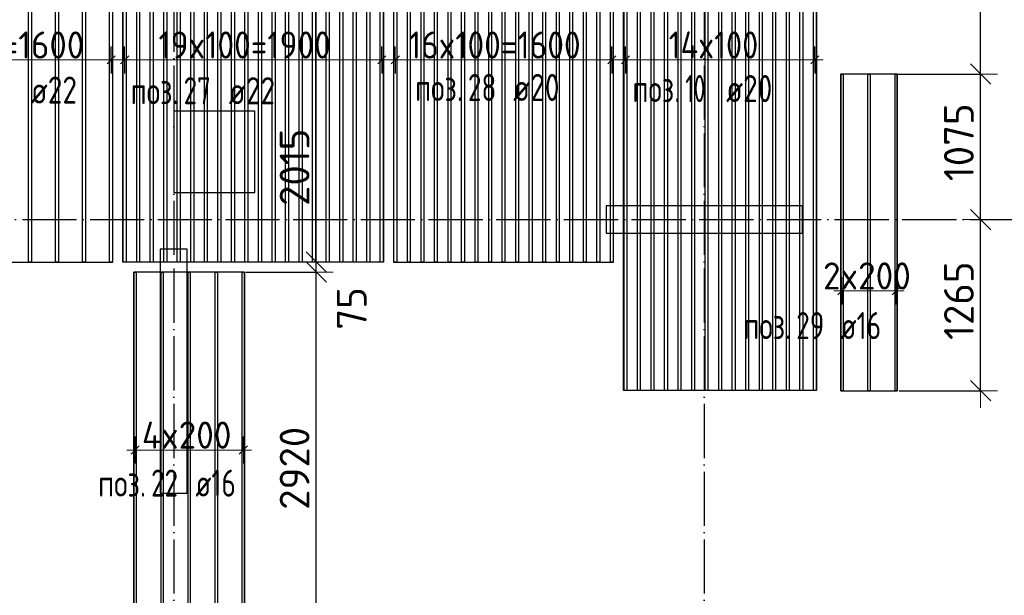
# Model space of a CAD drawing. Header units: millimetres. Extents: x 13527 to 139154, y -122592 to 61893.
# Tile 20 of 130: x 84682 to 91957, y -56075 to -51824. Entities that reach past the tile are written whole.
import ezdxf

# ---------------------------------------------------------------- set-up
doc = ezdxf.new("R2010")
doc.units = ezdxf.units.MM
doc.header["$PDMODE"] = 65
for name, pattern in [('______11', [500, 400, -50, 0, -50]), ('______2', [270, 200, -70]), ('______5', [1100, 800, -100, 100, -100])]:
    doc.linetypes.add(name, pattern=pattern)
doc.layers.add('Арм.стержн.Доп. Арм ниж.зоны У', color=7, linetype='Continuous', lineweight=35, true_color=0x1cff1c)
doc.layers.add('Осевая линия_ общее', color=7, linetype='______5', lineweight=13, true_color=0xa0a0a0)
for name, color, linetype, lineweight in [('Колонна (1)', 7, 'Continuous', 35), ('Колонна (2)', 7, 'Continuous', 35), ('Размерная линия_ общее', 7, 'Continuous', 13), ('Стена_ общее', 7, 'Continuous', 35), ('Фундамент_ общее', 7, 'Continuous', 35)]:
    doc.layers.add(name, color=color, linetype=linetype, lineweight=lineweight)
doc.styles.add('ISOCPEUR', font='isocpeur.ttf')
doc.dimstyles.new('DIMSTYLE_13', dxfattribs={"dimtxt": 220, "dimasz": 250, "dimexe": 0, "dimexo": 0, "dimgap": 110, "dimtad": 0, "dimdec": 0, "dimrnd": 5, "dimzin": 12, "dimdsep": 46, "dimtxsty": 'ISOCPEUR', "dimblk1": 'ALL_ML_STRICH', "dimblk2": 'ALL_ML_STRICH', "dimsah": 1, "dimcen": 0, "dimclrd": 7, "dimclre": 256, "dimclrt": 7, "dimadec": 0, "dimazin": 0, "dimtfac": 1, "dimtdec": 0, "dimtix": 1, "dimtmove": 2, "dimatfit": 3, "dimfxl": 0, "dimtvp": 1.2, "dimtzin": 0, "dimlwd": 0, "dimlwe": -3, "dimarcsym": 0})
doc.dimstyles.new('DIMSTYLE_5', dxfattribs={"dimtxt": 220, "dimasz": 250, "dimexe": 0, "dimexo": 0, "dimgap": 110, "dimtad": 2, "dimdec": 0, "dimrnd": 5, "dimzin": 12, "dimdsep": 46, "dimtxsty": 'ISOCPEUR', "dimblk1": 'ALL_ML_STRICH', "dimblk2": 'ALL_ML_STRICH', "dimsah": 1, "dimcen": 0, "dimclrd": 7, "dimclre": 256, "dimclrt": 7, "dimadec": 0, "dimazin": 0, "dimtfac": 1, "dimtdec": 0, "dimtix": 1, "dimtmove": 2, "dimatfit": 3, "dimfxl": 0, "dimtzin": 0, "dimlwd": 0, "dimlwe": -3, "dimarcsym": 0})

# ---------------------------------------------------------------- blocks, each defined once
blk = doc.blocks.new('СЛОЖНЫЙ_ОБЪЕКТ_3')
at = {"layer": 'Колонна (1)', "color": 9, "lineweight": -3, "true_color": 0xc7c7c7, "transparency": 33554687}
for p, q in [((85720, -53520), (85720, -55320)), ((85920, -53520), (85720, -53520)), ((85920, -55320), (85920, -53520)), ((85720, -55320), (85920, -55320))]:
    blk.add_line(p, q, dxfattribs=at)
at = {"layer": 'Колонна (2)', "color": 9, "lineweight": -3, "true_color": 0xc7c7c7, "transparency": 33554687}
for p, q in [((89015, -53200), (89015, -53400)), ((90465, -53200), (89015, -53200)), ((90465, -53400), (90465, -53200)), ((89015, -53400), (90465, -53400))]:
    blk.add_line(p, q, dxfattribs=at)
blk = doc.blocks.new('ALL_ML_STRICH')
at = {"color": 0, "linetype": 'ByBlock', "lineweight": -2}
for p, q in [((-0.3, -0.3), (0.3, 0.3)), ((0, -0.5), (0, 0.5)), ((-1, 0), (0.5, 0))]:
    blk.add_line(p, q, dxfattribs=at)
blk = doc.blocks.new('*D280')
at = {"layer": 'DEFPOINTS', "color": 7, "linetype": 'Continuous', "lineweight": 13, "transparency": 33554687}
for p in [(91392.1, -53300), (91079.3, -54565.1), (91781.2, -54565.1)]:
    blk.add_point(p, dxfattribs=at)
at = {"layer": 'Размерная линия_ общее', "color": 253, "linetype": 'Continuous', "lineweight": -2, "true_color": 0xa0a0a0, "transparency": 33554687}
for p, q in [((91781.2, -53300), (91781.2, -53300)), ((91179.3, -54565.1), (91781.2, -54565.1))]:
    blk.add_line(p, q, dxfattribs=at)
at = {"layer": 'Размерная линия_ общее', "color": 7, "linetype": 'Continuous', "lineweight": -2, "transparency": 33554687}
blk.add_line((91781.2, -54565.1), (91781.2, -53300), dxfattribs=at)
at = {"layer": 'Размерная линия_ общее', "color": 7, "linetype": 'Continuous', "lineweight": 13, "transparency": 33554687, "xscale": 250, "yscale": 250, "zscale": 250}
for p, rotation in [((91781.2, -53300), 90), ((91781.2, -54565.1), 270)]:
    blk.add_blockref('ALL_ML_STRICH', p, dxfattribs=dict(at, rotation=rotation))
at = {"layer": 'Размерная линия_ общее', "color": 7, "linetype": 'Continuous', "lineweight": 13, "transparency": 33554687, "insert": (91621.2, -53899.5), "char_height": 220, "width": 880, "attachment_point": 5, "rotation": 90, "style": 'ISOCPEUR'}
blk.add_mtext('\\A1;{1265}', dxfattribs=at)
blk = doc.blocks.new('*D281')
at = {"layer": 'DEFPOINTS', "color": 7, "linetype": 'Continuous', "lineweight": 13, "transparency": 33554687}
for p in [(91057.6, -52225.1), (91392.1, -53300), (91781.2, -53300)]:
    blk.add_point(p, dxfattribs=at)
at = {"layer": 'Размерная линия_ общее', "color": 253, "linetype": 'Continuous', "lineweight": -2, "true_color": 0xa0a0a0, "transparency": 33554687}
for p, q in [((91157.6, -52225.1), (91781.2, -52225.1)), ((91781.2, -53300), (91781.2, -53300))]:
    blk.add_line(p, q, dxfattribs=at)
at = {"layer": 'Размерная линия_ общее', "color": 7, "linetype": 'Continuous', "lineweight": -2, "transparency": 33554687}
blk.add_line((91781.2, -53300), (91781.2, -52225.1), dxfattribs=at)
at = {"layer": 'Размерная линия_ общее', "color": 7, "linetype": 'Continuous', "lineweight": 13, "transparency": 33554687, "xscale": 250, "yscale": 250, "zscale": 250}
for p, rotation in [((91781.2, -52225.1), 90), ((91781.2, -53300), 270)]:
    blk.add_blockref('ALL_ML_STRICH', p, dxfattribs=dict(at, rotation=rotation))
at = {"layer": 'Размерная линия_ общее', "color": 7, "linetype": 'Continuous', "lineweight": 13, "transparency": 33554687, "insert": (91621.2, -52729.5), "char_height": 220, "width": 880, "attachment_point": 5, "rotation": 90, "style": 'ISOCPEUR'}
blk.add_mtext('\\A1;{1075}', dxfattribs=at)
blk = doc.blocks.new('*D282')
at = {"layer": 'DEFPOINTS', "color": 7, "linetype": 'Continuous', "lineweight": 13, "transparency": 33554687}
for p in [(90520.6, -48714), (91057.6, -52225.1), (91781.2, -52225.1)]:
    blk.add_point(p, dxfattribs=at)
at = {"layer": 'Размерная линия_ общее', "color": 253, "linetype": 'Continuous', "lineweight": -2, "true_color": 0xa0a0a0, "transparency": 33554687}
for p, q in [((90620.6, -48714), (91781.2, -48714)), ((91157.6, -52225.1), (91781.2, -52225.1))]:
    blk.add_line(p, q, dxfattribs=at)
at = {"layer": 'Размерная линия_ общее', "color": 7, "linetype": 'Continuous', "lineweight": -2, "transparency": 33554687}
blk.add_line((91781.2, -52225.1), (91781.2, -48714), dxfattribs=at)
at = {"layer": 'Размерная линия_ общее', "color": 7, "linetype": 'Continuous', "lineweight": 13, "transparency": 33554687, "xscale": 250, "yscale": 250, "zscale": 250}
for p, rotation in [((91781.2, -48714), 90), ((91781.2, -52225.1), 270)]:
    blk.add_blockref('ALL_ML_STRICH', p, dxfattribs=dict(at, rotation=rotation))
at = {"layer": 'Размерная линия_ общее', "color": 7, "linetype": 'Continuous', "lineweight": 13, "transparency": 33554687, "insert": (91621.2, -50436.5), "char_height": 220, "width": 880, "attachment_point": 5, "rotation": 90, "style": 'ISOCPEUR'}
blk.add_mtext('\\A1;{3510}', dxfattribs=at)
blk = doc.blocks.new('*D406')
at = {"layer": 'DEFPOINTS', "color": 7, "linetype": 'Continuous', "lineweight": 13, "transparency": 33554687}
for p in [(86253.5, -53688.6), (86253.5, -56608.6), (86872.8, -56608.6)]:
    blk.add_point(p, dxfattribs=at)
at = {"layer": 'Размерная линия_ общее', "color": 253, "linetype": 'Continuous', "lineweight": -2, "true_color": 0xa0a0a0, "transparency": 33554687}
for p, q in [((86353.5, -53688.6), (86872.8, -53688.6)), ((86353.5, -56608.6), (86872.8, -56608.6))]:
    blk.add_line(p, q, dxfattribs=at)
at = {"layer": 'Размерная линия_ общее', "color": 7, "linetype": 'Continuous', "lineweight": -2, "transparency": 33554687}
blk.add_line((86872.8, -56608.6), (86872.8, -53688.6), dxfattribs=at)
at = {"layer": 'Размерная линия_ общее', "color": 7, "linetype": 'Continuous', "lineweight": 13, "transparency": 33554687, "xscale": 250, "yscale": 250, "zscale": 250}
for p, rotation in [((86872.8, -53688.6), 90), ((86872.8, -56608.6), 270)]:
    blk.add_blockref('ALL_ML_STRICH', p, dxfattribs=dict(at, rotation=rotation))
at = {"layer": 'Размерная линия_ общее', "color": 7, "linetype": 'Continuous', "lineweight": 13, "transparency": 33554687, "insert": (86712.8, -55137.6), "char_height": 220, "width": 880, "attachment_point": 5, "rotation": 90, "style": 'ISOCPEUR'}
blk.add_mtext('\\A1;{2920}', dxfattribs=at)
blk = doc.blocks.new('*D407')
at = {"layer": 'DEFPOINTS', "color": 7, "linetype": 'Continuous', "lineweight": 13, "transparency": 33554687}
for p in [(86912.2, -53614), (86253.5, -53688.6), (86872.8, -53688.6)]:
    blk.add_point(p, dxfattribs=at)
at = {"layer": 'Размерная линия_ общее', "color": 253, "linetype": 'Continuous', "lineweight": -2, "true_color": 0xa0a0a0, "transparency": 33554687}
for p, q in [((86872.8, -53614), (86872.8, -53614)), ((86353.5, -53688.6), (86872.8, -53688.6))]:
    blk.add_line(p, q, dxfattribs=at)
at = {"layer": 'Размерная линия_ общее', "color": 7, "linetype": 'Continuous', "lineweight": -2, "transparency": 33554687}
blk.add_line((86872.8, -53688.6), (86872.8, -53614), dxfattribs=at)
at = {"layer": 'Размерная линия_ общее', "color": 7, "linetype": 'Continuous', "lineweight": 13, "transparency": 33554687, "xscale": 250, "yscale": 250, "zscale": 250}
for p, rotation in [((86872.8, -53688.6), 270), ((86872.8, -53614), 90)]:
    blk.add_blockref('ALL_ML_STRICH', p, dxfattribs=dict(at, rotation=rotation))
at = {"layer": 'Размерная линия_ общее', "color": 7, "linetype": 'Continuous', "lineweight": 13, "transparency": 33554687, "insert": (87135.3, -53956.6), "char_height": 220, "width": 440, "attachment_point": 5, "rotation": 90, "style": 'ISOCPEUR'}
blk.add_mtext('\\A1;{75}', dxfattribs=at)
blk = doc.blocks.new('*D408')
at = {"layer": 'DEFPOINTS', "color": 7, "linetype": 'Continuous', "lineweight": 13, "transparency": 33554687}
for p in [(86933.7, -51600), (86872.8, -53614), (86912.2, -53614)]:
    blk.add_point(p, dxfattribs=at)
at = {"layer": 'Размерная линия_ общее', "color": 253, "linetype": 'Continuous', "lineweight": -2, "true_color": 0xa0a0a0, "transparency": 33554687}
for p, q in [((86872.8, -51600), (86872.8, -51600)), ((86872.8, -53614), (86872.8, -53614))]:
    blk.add_line(p, q, dxfattribs=at)
at = {"layer": 'Размерная линия_ общее', "color": 7, "linetype": 'Continuous', "lineweight": -2, "transparency": 33554687}
blk.add_line((86872.8, -53614), (86872.8, -51600), dxfattribs=at)
at = {"layer": 'Размерная линия_ общее', "color": 7, "linetype": 'Continuous', "lineweight": 13, "transparency": 33554687, "xscale": 250, "yscale": 250, "zscale": 250}
for p, rotation in [((86872.8, -51600), 90), ((86872.8, -53614), 270)]:
    blk.add_blockref('ALL_ML_STRICH', p, dxfattribs=dict(at, rotation=rotation))
at = {"layer": 'Размерная линия_ общее', "color": 7, "linetype": 'Continuous', "lineweight": 13, "transparency": 33554687, "insert": (86712.8, -52914), "char_height": 220, "width": 880, "attachment_point": 5, "rotation": 90, "style": 'ISOCPEUR'}
blk.add_mtext('\\A1;{2015}', dxfattribs=at)

msp = doc.modelspace()

# ---------------------------------------------------------------- linework, layer by layer
at = {"layer": 'Арм.стержн.Доп. Арм ниж.зоны У', "color": 253, "linetype": 'Continuous', "lineweight": -3, "true_color": 0xa0a0a0, "transparency": 33554687}
for p, q in [((85357.1, -52120.9), (85357.1, -52020.9)), ((85457.1, -52120.9), (85457.1, -52020.9)), ((87357.1, -52120.9), (87357.1, -52020.9)), ((87457.1, -52120.9), (87457.1, -52020.9)), ((89057.1, -52120.9), (89057.1, -52020.9)), ((89157.1, -52120.9), (89157.1, -52020.9)), ((90557.1, -52120.9), (90557.1, -52020.9)), ((85357.1, -52120.9), (85357.1, -52220.9)), ((85457.1, -52120.9), (85457.1, -52220.9)), ((87357.1, -52120.9), (87357.1, -52220.9)), ((87457.1, -52120.9), (87457.1, -52220.9)), ((89057.1, -52120.9), (89057.1, -52220.9)), ((89157.1, -52120.9), (89157.1, -52220.9)), ((90557.1, -52120.9), (90557.1, -52220.9)), ((90757.1, -53826.7), (90757.1, -53726.7)), ((91157.1, -53826.7), (91157.1, -53726.7)), ((90757.1, -53826.7), (90757.1, -53926.7)), ((91157.1, -53826.7), (91157.1, -53926.7)), ((85534.2, -55002.3), (85534.2, -54902.3)), ((86334.2, -55002.3), (86334.2, -54902.3)), ((85534.2, -55002.3), (85534.2, -55102.3)), ((86334.2, -55002.3), (86334.2, -55102.3))]:
    msp.add_line(p, q, dxfattribs=at)
at = {"layer": 'Арм.стержн.Доп. Арм ниж.зоны У', "color": 7, "linetype": 'Continuous', "lineweight": 25, "transparency": 33554687}
for p, q in [((85327.1, -52150.9), (85387.1, -52090.9)), ((85427.1, -52150.9), (85487.1, -52090.9)), ((87327.1, -52150.9), (87387.1, -52090.9)), ((87427.1, -52150.9), (87487.1, -52090.9)), ((89027.1, -52150.9), (89087.1, -52090.9)), ((89127.1, -52150.9), (89187.1, -52090.9)), ((90527.1, -52150.9), (90587.1, -52090.9)), ((90727.1, -53856.7), (90787.1, -53796.7)), ((91127.1, -53856.7), (91187.1, -53796.7)), ((85504.2, -55032.3), (85564.2, -54972.3)), ((86304.2, -55032.3), (86364.2, -54972.3))]:
    msp.add_line(p, q, dxfattribs=at)
at = {"layer": 'Арм.стержн.Доп. Арм ниж.зоны У', "color": 7, "linetype": 'Continuous', "lineweight": 13, "transparency": 33554687}
for p, q in [((85357.1, -52120.9), (85417.1, -52120.9)), ((85457.1, -52120.9), (85397.1, -52120.9)), ((87357.1, -52120.9), (87417.1, -52120.9)), ((87457.1, -52120.9), (87397.1, -52120.9)), ((89057.1, -52120.9), (89117.1, -52120.9)), ((89157.1, -52120.9), (89097.1, -52120.9)), ((90557.1, -52120.9), (90617.1, -52120.9)), ((90757.1, -53826.7), (90697.1, -53826.7)), ((90757.1, -53826.7), (91157.1, -53826.7)), ((91157.1, -53826.7), (91217.1, -53826.7)), ((85534.2, -55002.3), (85474.2, -55002.3)), ((85534.2, -55002.3), (86334.2, -55002.3)), ((86334.2, -55002.3), (86394.2, -55002.3))]:
    msp.add_line(p, q, dxfattribs=at)
at = {"layer": 'Арм.стержн.Доп. Арм ниж.зоны У', "color": 52, "linetype": 'Continuous', "lineweight": 25, "transparency": 33554687}
for points in [[(89144.1, -54564), (89144.1, -48714), (90570.1, -48714), (90570.1, -54564), (89144.1, -54564)], [(85370.1, -53614), (85370.1, -48934), (83744.1, -48934), (83744.1, -53614), (85370.1, -53614)], [(85444.1, -53614), (85444.1, -49714), (87370.1, -49714), (87370.1, -53614), (85444.1, -53614)], [(89070.1, -53614), (89070.1, -49714), (87444.1, -49714), (87444.1, -53614), (89070.1, -53614)], [(91165.1, -54565.1), (91165.1, -52225.1), (90749.1, -52225.1), (90749.1, -54565.1), (91165.1, -54565.1)], [(86342.2, -56608.6), (86342.2, -53688.6), (85526.2, -53688.6), (85526.2, -56608.6), (86342.2, -56608.6)]]:
    msp.add_lwpolyline(points, dxfattribs=at)
at = {"layer": 'Арм.стержн.Доп. Арм ниж.зоны У', "color": 7, "linetype": 'Continuous', "lineweight": 25, "transparency": 33554687}
for points in [[(89167.1, -48714), (89167.1, -54564), (89147.1, -54564), (89147.1, -48714), (89167.1, -48714)], [(89267.1, -48714), (89267.1, -54564), (89247.1, -54564), (89247.1, -48714), (89267.1, -48714)], [(89367.1, -48714), (89367.1, -54564), (89347.1, -54564), (89347.1, -48714), (89367.1, -48714)], [(89467.1, -48714), (89467.1, -54564), (89447.1, -54564), (89447.1, -48714), (89467.1, -48714)], [(89567.1, -48714), (89567.1, -54564), (89547.1, -54564), (89547.1, -48714), (89567.1, -48714)], [(89667.1, -48714), (89667.1, -54564), (89647.1, -54564), (89647.1, -48714), (89667.1, -48714)], [(89767.1, -48714), (89767.1, -54564), (89747.1, -54564), (89747.1, -48714), (89767.1, -48714)], [(89867.1, -48714), (89867.1, -54564), (89847.1, -54564), (89847.1, -48714), (89867.1, -48714)], [(89967.1, -48714), (89967.1, -54564), (89947.1, -54564), (89947.1, -48714), (89967.1, -48714)], [(90067.1, -48714), (90067.1, -54564), (90047.1, -54564), (90047.1, -48714), (90067.1, -48714)], [(90167.1, -48714), (90167.1, -54564), (90147.1, -54564), (90147.1, -48714), (90167.1, -48714)], [(90267.1, -48714), (90267.1, -54564), (90247.1, -54564), (90247.1, -48714), (90267.1, -48714)], [(90367.1, -48714), (90367.1, -54564), (90347.1, -54564), (90347.1, -48714), (90367.1, -48714)], [(90467.1, -48714), (90467.1, -54564), (90447.1, -54564), (90447.1, -48714), (90467.1, -48714)], [(90567.1, -48714), (90567.1, -54564), (90547.1, -54564), (90547.1, -48714), (90567.1, -48714)], [(84768.1, -48934), (84768.1, -53614), (84746.1, -53614), (84746.1, -48934), (84768.1, -48934)], [(84968.1, -48934), (84968.1, -53614), (84946.1, -53614), (84946.1, -48934), (84968.1, -48934)], [(85168.1, -48934), (85168.1, -53614), (85146.1, -53614), (85146.1, -48934), (85168.1, -48934)], [(85368.1, -48934), (85368.1, -53614), (85346.1, -53614), (85346.1, -48934), (85368.1, -48934)], [(85468.1, -49714), (85468.1, -53614), (85446.1, -53614), (85446.1, -49714), (85468.1, -49714)], [(85568.1, -49714), (85568.1, -53614), (85546.1, -53614), (85546.1, -49714), (85568.1, -49714)], [(85668.1, -49714), (85668.1, -53614), (85646.1, -53614), (85646.1, -49714), (85668.1, -49714)], [(85768.1, -49714), (85768.1, -53614), (85746.1, -53614), (85746.1, -49714), (85768.1, -49714)], [(85868.1, -49714), (85868.1, -53614), (85846.1, -53614), (85846.1, -49714), (85868.1, -49714)], [(85968.1, -49714), (85968.1, -53614), (85946.1, -53614), (85946.1, -49714), (85968.1, -49714)], [(86068.1, -49714), (86068.1, -53614), (86046.1, -53614), (86046.1, -49714), (86068.1, -49714)], [(86168.1, -49714), (86168.1, -53614), (86146.1, -53614), (86146.1, -49714), (86168.1, -49714)], [(86268.1, -49714), (86268.1, -53614), (86246.1, -53614), (86246.1, -49714), (86268.1, -49714)], [(86368.1, -49714), (86368.1, -53614), (86346.1, -53614), (86346.1, -49714), (86368.1, -49714)], [(86468.1, -49714), (86468.1, -53614), (86446.1, -53614), (86446.1, -49714), (86468.1, -49714)], [(86568.1, -49714), (86568.1, -53614), (86546.1, -53614), (86546.1, -49714), (86568.1, -49714)], [(86668.1, -49714), (86668.1, -53614), (86646.1, -53614), (86646.1, -49714), (86668.1, -49714)], [(86768.1, -49714), (86768.1, -53614), (86746.1, -53614), (86746.1, -49714), (86768.1, -49714)], [(86868.1, -49714), (86868.1, -53614), (86846.1, -53614), (86846.1, -49714), (86868.1, -49714)], [(86968.1, -49714), (86968.1, -53614), (86946.1, -53614), (86946.1, -49714), (86968.1, -49714)], [(87068.1, -49714), (87068.1, -53614), (87046.1, -53614), (87046.1, -49714), (87068.1, -49714)], [(87168.1, -49714), (87168.1, -53614), (87146.1, -53614), (87146.1, -49714), (87168.1, -49714)], [(87268.1, -49714), (87268.1, -53614), (87246.1, -53614), (87246.1, -49714), (87268.1, -49714)], [(87368.1, -49714), (87368.1, -53614), (87346.1, -53614), (87346.1, -49714), (87368.1, -49714)], [(87467.1, -49714), (87467.1, -53614), (87447.1, -53614), (87447.1, -49714), (87467.1, -49714)], [(87567.1, -49714), (87567.1, -53614), (87547.1, -53614), (87547.1, -49714), (87567.1, -49714)], [(87667.1, -49714), (87667.1, -53614), (87647.1, -53614), (87647.1, -49714), (87667.1, -49714)], [(87767.1, -49714), (87767.1, -53614), (87747.1, -53614), (87747.1, -49714), (87767.1, -49714)], [(87867.1, -49714), (87867.1, -53614), (87847.1, -53614), (87847.1, -49714), (87867.1, -49714)], [(87967.1, -49714), (87967.1, -53614), (87947.1, -53614), (87947.1, -49714), (87967.1, -49714)], [(88067.1, -49714), (88067.1, -53614), (88047.1, -53614), (88047.1, -49714), (88067.1, -49714)], [(88167.1, -49714), (88167.1, -53614), (88147.1, -53614), (88147.1, -49714), (88167.1, -49714)], [(88267.1, -49714), (88267.1, -53614), (88247.1, -53614), (88247.1, -49714), (88267.1, -49714)], [(88367.1, -49714), (88367.1, -53614), (88347.1, -53614), (88347.1, -49714), (88367.1, -49714)], [(88467.1, -49714), (88467.1, -53614), (88447.1, -53614), (88447.1, -49714), (88467.1, -49714)], [(88567.1, -49714), (88567.1, -53614), (88547.1, -53614), (88547.1, -49714), (88567.1, -49714)], [(88667.1, -49714), (88667.1, -53614), (88647.1, -53614), (88647.1, -49714), (88667.1, -49714)], [(88767.1, -49714), (88767.1, -53614), (88747.1, -53614), (88747.1, -49714), (88767.1, -49714)], [(88867.1, -49714), (88867.1, -53614), (88847.1, -53614), (88847.1, -49714), (88867.1, -49714)], [(88967.1, -49714), (88967.1, -53614), (88947.1, -53614), (88947.1, -49714), (88967.1, -49714)], [(89067.1, -49714), (89067.1, -53614), (89047.1, -53614), (89047.1, -49714), (89067.1, -49714)], [(90765.1, -52225.1), (90765.1, -54565.1), (90749.1, -54565.1), (90749.1, -52225.1), (90765.1, -52225.1)], [(90965.1, -52225.1), (90965.1, -54565.1), (90949.1, -54565.1), (90949.1, -52225.1), (90965.1, -52225.1)], [(91165.1, -52225.1), (91165.1, -54565.1), (91149.1, -54565.1), (91149.1, -52225.1), (91165.1, -52225.1)], [(85542.2, -53688.6), (85542.2, -56608.6), (85526.2, -56608.6), (85526.2, -53688.6), (85542.2, -53688.6)], [(85742.2, -53688.6), (85742.2, -56608.6), (85726.2, -56608.6), (85726.2, -53688.6), (85742.2, -53688.6)], [(85942.2, -53688.6), (85942.2, -56608.6), (85926.2, -56608.6), (85926.2, -53688.6), (85942.2, -53688.6)], [(86142.2, -53688.6), (86142.2, -56608.6), (86126.2, -56608.6), (86126.2, -53688.6), (86142.2, -53688.6)], [(86342.2, -53688.6), (86342.2, -56608.6), (86326.2, -56608.6), (86326.2, -53688.6), (86342.2, -53688.6)]]:
    msp.add_lwpolyline(points, dxfattribs=at)
at = {"layer": 'Арм.стержн.Доп. Арм ниж.зоны У', "color": 7, "linetype": 'Continuous', "lineweight": 13, "transparency": 33554687}
for points in [[(83757.1, -52120.9), (83787.1, -52120.9), (83787.1, -52120.9), (83787.1, -52120.9), (83787.1, -52120.9), (85327.1, -52120.9), (85327.1, -52120.9), (85357.1, -52120.9)], [(85457.1, -52120.9), (85607.1, -52120.9), (85607.1, -52120.9), (85607.1, -52120.9), (85607.1, -52120.9), (87207.1, -52120.9), (87207.1, -52120.9), (87357.1, -52120.9)], [(87457.1, -52120.9), (87457.1, -52120.9), (87457.1, -52120.9), (87457.1, -52120.9), (89057.1, -52120.9), (89057.1, -52120.9)], [(89157.1, -52120.9), (89377.1, -52120.9), (89377.1, -52120.9), (89377.1, -52120.9), (89377.1, -52120.9), (90337.1, -52120.9), (90337.1, -52120.9), (90557.1, -52120.9)]]:
    msp.add_lwpolyline(points, dxfattribs=at)
at = {"layer": 'Осевая линия_ общее', "color": 253, "linetype": '______11', "lineweight": -3, "true_color": 0xa0a0a0, "transparency": 33554687}
for p, q in [((85820, -43660), (85820, -61877.9)), ((89740, -43660), (89740, -61877.9)), ((75200, -53300), (119325.4, -53300))]:
    msp.add_line(p, q, dxfattribs=at)
at = {"layer": 'Фундамент_ общее', "color": 7, "lineweight": 25, "transparency": 33554687}
for p, q in [((85820, -52500), (85820, -53100)), ((86420, -52500), (85820, -52500)), ((86420, -53100), (86420, -52500)), ((85820, -53100), (86420, -53100))]:
    msp.add_line(p, q, dxfattribs=at)
at = {"layer": 'Фундамент_ общее', "color": 7, "linetype": 'Continuous', "lineweight": 25, "transparency": 33554687}
for p, q in [((85820, -52500), (85820, -53100)), ((86420, -52500), (85820, -52500)), ((86420, -53100), (86420, -52500)), ((85820, -53100), (86420, -53100))]:
    msp.add_line(p, q, dxfattribs=at)

# ---------------------------------------------------------------- block references
at = {"layer": 'Стена_ общее', "color": 9, "linetype": '______2', "lineweight": -3, "true_color": 0xc7c7c7, "transparency": 33554687}
msp.add_blockref('СЛОЖНЫЙ_ОБЪЕКТ_3', (0, 0), dxfattribs=at)

# ---------------------------------------------------------------- texts
at = {"layer": 'Арм.стержн.Доп. Арм ниж.зоны У', "color": 7, "linetype": 'Continuous', "lineweight": 13, "transparency": 33554687, "char_height": 200, "attachment_point": 7, "style": 'ISOCPEUR'}
for s, insert, width in [('\\W0.94;8x200=1600', (83887.1, -52110.9), 1453.373), ('\\W0.90;19x100=1900', (85707.1, -52110.9), 1508.927), ('\\W0.90;16x100=1600', (87557.1, -52110.9), 1508.926), ('\\W0.87;14x100', (89477.1, -52110.9), 866.213), ('\\W0.95;2x200', (90617.1, -53816.7), 793.963), ('\\W0.95;4x200', (85584.2, -54992.3), 814.149)]:
    msp.add_mtext(s, dxfattribs=dict(at, insert=insert, width=width))
at = {"layer": 'Арм.стержн.Доп. Арм ниж.зоны У', "color": 7, "linetype": 'Continuous', "lineweight": 25, "transparency": 33554687, "char_height": 200, "attachment_point": 7, "style": 'ISOCPEUR'}
for s, insert, width in [('\\W0.73;28', (87993.8, -52424.6), 306.007), ('\\W0.79; ø20 ', (88227.2, -52424.6), 661.987), ('\\W0.62;10', (89599.9, -52432.9), 262.378), ('\\W0.79; ø20 ', (89799.9, -52432.9), 661.987), ('\\W0.79; ø22 ', (84662.4, -52443.8), 661.987), ('\\W0.77;поз.', (85501, -52448.5), 468.039), ('\\W0.73;27', (85892.6, -52448.5), 306.006), ('\\W0.79; ø22 ', (86126, -52448.5), 661.987), ('\\W0.77;поз.', (87602.2, -52424.6), 468.039), ('\\W0.77;поз.', (89208.2, -52432.9), 468.039), ('\\W0.73;29', (90419.5, -54183.4), 306.006), ('\\W0.74; ø16 ', (90652.8, -54183.4), 624.254), ('\\W0.77;поз.', (90027.8, -54183.4), 468.039), ('\\W0.73;22', (85652.3, -55346.6), 306.007), ('\\W0.74; ø16 ', (85885.6, -55346.6), 624.254), ('\\W0.77;поз.', (85260.6, -55346.6), 468.039)]:
    msp.add_mtext(s, dxfattribs=dict(at, insert=insert, width=width))

# ---------------------------------------------------------------- dimensions: what is measured, and where the dimension line sits
at = {"layer": 'Размерная линия_ общее', "color": 7, "linetype": 'Continuous', "lineweight": 13, "transparency": 33554687}
for base, p1, p2, dimstyle, picture, middle in [((91781.2, -48714), (91157.6, -52225.1), (90620.6, -48714), 'DIMSTYLE_5', '*D282', (91621.2, -50436.5)), ((86872.8, -51600), (86872.8, -53614), (86872.8, -51600), 'DIMSTYLE_5', '*D408', (86712.8, -52914)), ((91781.2, -52225.1), (91781.2, -53300), (91157.6, -52225.1), 'DIMSTYLE_5', '*D281', (91621.2, -52729.5)), ((91781.2, -53300), (91179.3, -54565.1), (91781.2, -53300), 'DIMSTYLE_5', '*D280', (91621.2, -53899.5)), ((86872.8, -53614), (86353.5, -53688.6), (86872.8, -53614), 'DIMSTYLE_13', '*D407', (87135.3, -53956.6)), ((86872.8, -53688.6), (86353.5, -56608.6), (86353.5, -53688.6), 'DIMSTYLE_5', '*D406', (86712.8, -55137.6))]:
    dim = msp.add_linear_dim(base=base, p1=p1, p2=p2, angle=90, dimstyle=dimstyle, override={"dimpost": '<>', "dimclrd": 7, "dimclre": 253, "dimclrt": 7, "dimlwd": 0, "dimlwe": 65533}, dxfattribs=at)
    dim.commit()
    dim.dimension.update_dxf_attribs({"geometry": picture, "text_midpoint": middle, "dimtype": 160})

doc.saveas('drawing.dxf')
